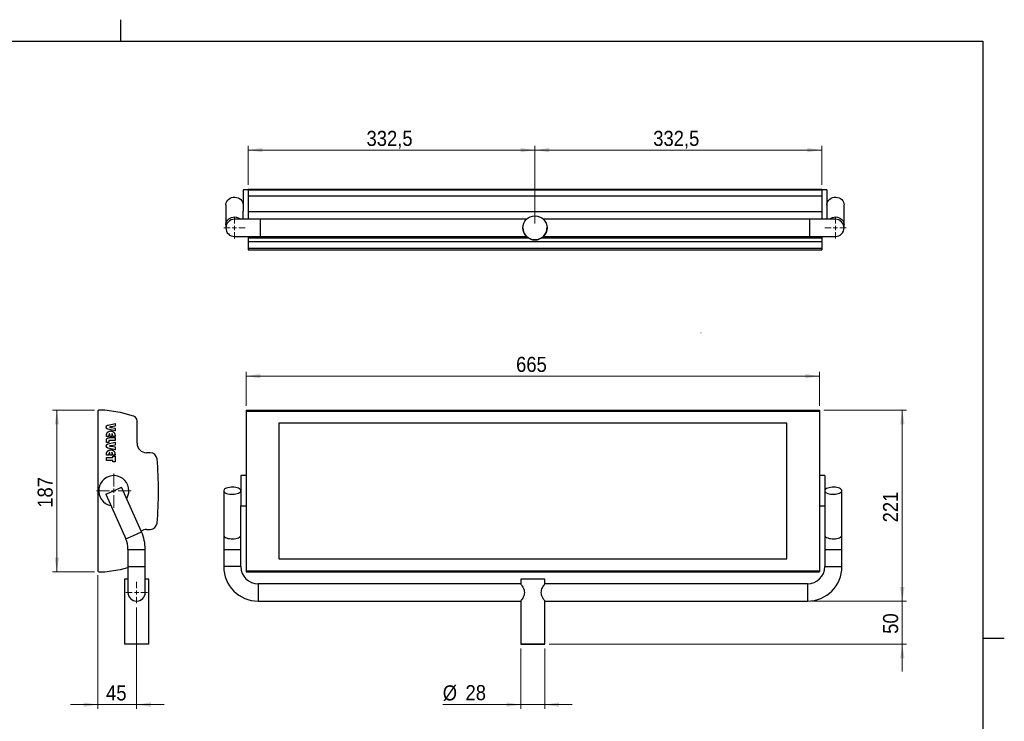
# Model space of a CAD drawing. Header units: millimetres. Extents: x 5 to 415, y 5 to 292.
# Tile 4 of 4: x 187 to 415, y 129 to 292. Entities that reach past the tile are written whole.
import ezdxf

# ---------------------------------------------------------------- set-up
doc = ezdxf.new("R2010")
doc.units = ezdxf.units.MM
doc.linetypes.add('SLD-Centrada-trazos-largos', pattern=[19.05, 15.24, -1.27, 1.27, -1.27])
doc.linetypes.add('SLD-Continua', pattern=[0])
doc.styles.add('SLDTEXTSTYLE0', font='GOTHIC.TTF', dxfattribs={"width": 0.913})
doc.dimstyles.new('SLDDIMSTYLE0', dxfattribs={"dimtxt": 3.5, "dimasz": 3.302, "dimexe": 0, "dimexo": 0.0625, "dimgap": 0.875, "dimtad": 1, "dimlfac": 5, "dimrnd": 1e-09, "dimzin": 12, "dimdsep": 46, "dimtxsty": 'SLDTEXTSTYLE0', "dimsah": 1, "dimcen": 0.09, "dimadec": 0, "dimazin": 3, "dimtfac": 1, "dimtmove": 0, "dimatfit": 0, "dimfxl": 1, "dimfrac": 2, "dimtolj": 1, "dimtzin": 12, "dimarcsym": 0})
doc.dimstyles.new('SLDDIMSTYLE1', dxfattribs={"dimtxt": 3.5, "dimasz": 3.302, "dimexe": 0, "dimexo": 0.0625, "dimgap": 0.875, "dimtad": 1, "dimdec": 0, "dimlfac": 5, "dimrnd": 1e-09, "dimzin": 12, "dimdsep": 46, "dimtxsty": 'SLDTEXTSTYLE0', "dimsah": 1, "dimcen": 0.09, "dimadec": 0, "dimazin": 3, "dimtfac": 1, "dimtdec": 0, "dimtofl": 0, "dimtmove": 0, "dimatfit": 3, "dimfxl": 1, "dimfrac": 2, "dimtolj": 1, "dimtzin": 12, "dimarcsym": 0})
doc.dimstyles.new('SLDDIMSTYLE2', dxfattribs={"dimtxt": 3.5, "dimasz": 3.302, "dimexe": 0, "dimexo": 0.0625, "dimgap": 0.875, "dimtad": 1, "dimlfac": 5, "dimrnd": 1e-09, "dimzin": 12, "dimdsep": 46, "dimtxsty": 'SLDTEXTSTYLE0', "dimsah": 1, "dimcen": 0.09, "dimadec": 0, "dimazin": 3, "dimtfac": 1, "dimtofl": 0, "dimtmove": 0, "dimatfit": 3, "dimfxl": 1, "dimfrac": 2, "dimtolj": 1, "dimtzin": 12, "dimarcsym": 0})

# ---------------------------------------------------------------- blocks, each defined once
blk = doc.blocks.new('_D')
at = {"color": 7, "linetype": 'SLD-Continua', "lineweight": 0}
for p, q in [((204.75, 163.17), (204.75, 132.17)), ((213.75, 155.67), (213.75, 132.17)), ((204.75, 133.17), (198.4, 133.17)), ((204.75, 133.17), (213.75, 133.17)), ((213.75, 133.17), (220.1, 133.17))]:
    blk.add_line(p, q, dxfattribs=at)
at = {"color": 7, "linetype": 'SLD-Continua', "lineweight": 18}
for points in [[(204.75, 133.17), (201.45, 133.68), (201.45, 132.66)], [(213.75, 133.17), (217.05, 132.66), (217.05, 133.68)]]:
    blk.add_solid(points, dxfattribs=at)
at = {"color": 7, "linetype": 'SLD-Continua', "lineweight": 18, "insert": (206.66, 137.64), "char_height": 3.5, "attachment_point": 1, "style": 'SLDTEXTSTYLE0'}
blk.add_mtext('45', dxfattribs=at)
blk = doc.blocks.new('_D_1')
at = {"color": 7, "linetype": 'SLD-Continua', "lineweight": 0}
for p, q in [((203.95, 201.43), (194.25, 201.43)), ((195.25, 201.43), (195.25, 163.97)), ((203.95, 163.97), (194.25, 163.97))]:
    blk.add_line(p, q, dxfattribs=at)
at = {"color": 7, "linetype": 'SLD-Continua', "lineweight": 18}
for points in [[(195.25, 201.43), (194.74, 198.13), (195.76, 198.13)], [(195.25, 163.97), (195.76, 167.27), (194.74, 167.27)]]:
    blk.add_solid(points, dxfattribs=at)
at = {"color": 7, "linetype": 'SLD-Continua', "lineweight": 18, "insert": (190.78, 178.82), "char_height": 3.5, "attachment_point": 1, "rotation": 90, "style": 'SLDTEXTSTYLE0'}
blk.add_mtext('187', dxfattribs=at)
blk = doc.blocks.new('SW_CENTERMARKSYMBOL_0')
at = {"color": 0, "linetype": 'SLD-Continua', "lineweight": 18}
for p, q in [((0, 1), (0, 2.5)), ((-1, 0), (-2.5, 0)), ((0, 0), (-0.5, 0)), ((0, 0), (0, 0.5)), ((0, 0), (0, -0.5)), ((0, 0), (0.5, 0)), ((1, 0), (2.5, 0)), ((0, -1), (0, -2.5))]:
    blk.add_line(p, q, dxfattribs=at)
blk = doc.blocks.new('SW_CENTERMARKSYMBOL_1')
at = {"color": 0, "linetype": 'SLD-Continua', "lineweight": 18}
for p, q in [((0, 1), (0, 4)), ((-1, 0), (-4, 0)), ((0, 0), (-0.5, 0)), ((0, 0), (0, 0.5)), ((0, 0), (0, -0.5)), ((0, 0), (0.5, 0)), ((1, 0), (4, 0)), ((0, -1), (0, -4))]:
    blk.add_line(p, q, dxfattribs=at)
blk = doc.blocks.new('_D_2')
at = {"color": 7, "linetype": 'SLD-Continua', "lineweight": 0}
for p, q in [((239.14, 202.43), (239.14, 210.35)), ((372.14, 202.43), (372.14, 210.35)), ((239.14, 209.35), (372.14, 209.35))]:
    blk.add_line(p, q, dxfattribs=at)
at = {"color": 7, "linetype": 'SLD-Continua', "lineweight": 18}
for points in [[(239.14, 209.35), (242.44, 208.84), (242.44, 209.85)], [(372.14, 209.35), (368.84, 209.85), (368.84, 208.84)]]:
    blk.add_solid(points, dxfattribs=at)
at = {"color": 7, "linetype": 'SLD-Continua', "lineweight": 18, "insert": (301.76, 213.82), "char_height": 3.5, "attachment_point": 1, "style": 'SLDTEXTSTYLE0'}
blk.add_mtext('665', dxfattribs=at)
blk = doc.blocks.new('_D_3')
at = {"color": 7, "linetype": 'SLD-Continua', "lineweight": 0}
for p, q in [((373.14, 201.43), (392.34, 201.43)), ((391.34, 157.17), (391.34, 201.43)), ((370.34, 157.17), (392.34, 157.17))]:
    blk.add_line(p, q, dxfattribs=at)
at = {"color": 7, "linetype": 'SLD-Continua', "lineweight": 18}
for points in [[(391.34, 201.43), (390.83, 198.13), (391.85, 198.13)], [(391.34, 157.17), (391.85, 160.47), (390.83, 160.47)]]:
    blk.add_solid(points, dxfattribs=at)
at = {"color": 7, "linetype": 'SLD-Continua', "lineweight": 18, "insert": (386.87, 175.42), "char_height": 3.5, "attachment_point": 1, "rotation": 90, "style": 'SLDTEXTSTYLE0'}
blk.add_mtext('221', dxfattribs=at)
blk = doc.blocks.new('_D_4')
at = {"color": 7, "linetype": 'SLD-Continua', "lineweight": 0}
for p, q in [((302.84, 146.17), (302.84, 132.17)), ((308.44, 146.17), (308.44, 132.17)), ((302.84, 133.17), (284.75, 133.17)), ((308.44, 133.17), (302.84, 133.17)), ((308.44, 133.17), (314.79, 133.17))]:
    blk.add_line(p, q, dxfattribs=at)
at = {"color": 7, "linetype": 'SLD-Continua', "lineweight": 18}
for points in [[(302.84, 133.17), (299.54, 133.68), (299.54, 132.66)], [(308.44, 133.17), (311.74, 132.66), (311.74, 133.68)]]:
    blk.add_solid(points, dxfattribs=at)
at = {"color": 7, "linetype": 'SLD-Continua', "lineweight": 18, "char_height": 3.5, "attachment_point": 1, "style": 'SLDTEXTSTYLE0'}
for s, insert in [('%%c', (284.75, 137.64)), ('28', (290.03, 137.7))]:
    blk.add_mtext(s, dxfattribs=dict(at, insert=insert))
blk = doc.blocks.new('_D_5')
at = {"color": 7, "linetype": 'SLD-Continua', "lineweight": 0}
for p, q in [((391.34, 157.17), (391.34, 163.52)), ((370.34, 157.17), (392.34, 157.17)), ((391.34, 157.17), (391.34, 147.17)), ((309.44, 147.17), (392.34, 147.17)), ((391.34, 147.17), (391.34, 140.82))]:
    blk.add_line(p, q, dxfattribs=at)
at = {"color": 7, "linetype": 'SLD-Continua', "lineweight": 18}
for points in [[(391.34, 157.17), (391.85, 160.47), (390.83, 160.47)], [(391.34, 147.17), (390.83, 143.87), (391.85, 143.87)]]:
    blk.add_solid(points, dxfattribs=at)
at = {"color": 7, "linetype": 'SLD-Continua', "lineweight": 18, "insert": (386.87, 149.59), "char_height": 3.5, "attachment_point": 1, "rotation": 90, "style": 'SLDTEXTSTYLE0'}
blk.add_mtext('50', dxfattribs=at)
blk = doc.blocks.new('_D_6')
at = {"color": 7, "linetype": 'SLD-Continua', "lineweight": 0}
for p, q in [((306.14, 244.73), (306.14, 262.76)), ((372.64, 253.73), (372.64, 262.76)), ((306.14, 261.76), (372.64, 261.76))]:
    blk.add_line(p, q, dxfattribs=at)
at = {"color": 7, "linetype": 'SLD-Continua', "lineweight": 18}
for points in [[(306.14, 261.76), (309.44, 261.26), (309.44, 262.27)], [(372.64, 261.76), (369.34, 262.27), (369.34, 261.26)]]:
    blk.add_solid(points, dxfattribs=at)
at = {"color": 7, "linetype": 'SLD-Continua', "lineweight": 18, "insert": (333.57, 266.23), "char_height": 3.5, "attachment_point": 1, "style": 'SLDTEXTSTYLE0'}
blk.add_mtext('332,5', dxfattribs=at)
blk = doc.blocks.new('_D_7')
at = {"color": 7, "linetype": 'SLD-Continua', "lineweight": 0}
for p, q in [((239.64, 253.73), (239.64, 262.76)), ((306.14, 244.73), (306.14, 262.76)), ((306.14, 261.76), (239.64, 261.76))]:
    blk.add_line(p, q, dxfattribs=at)
at = {"color": 7, "linetype": 'SLD-Continua', "lineweight": 18}
for points in [[(239.64, 261.76), (242.94, 261.26), (242.94, 262.27)], [(306.14, 261.76), (302.84, 262.27), (302.84, 261.26)]]:
    blk.add_solid(points, dxfattribs=at)
at = {"color": 7, "linetype": 'SLD-Continua', "lineweight": 18, "insert": (267.07, 266.23), "char_height": 3.5, "attachment_point": 1, "style": 'SLDTEXTSTYLE0'}
blk.add_mtext('332,5', dxfattribs=at)
blk = doc.blocks.new('SW_CENTERMARKSYMBOL_2')
at = {"color": 0, "linetype": 'SLD-Continua', "lineweight": 18}
for p, q in [((0, 1), (0, 2.5)), ((-1, 0), (-2.5, 0)), ((0, 0), (-0.5, 0)), ((0, 0), (0, 0.5)), ((0, 0), (0, -0.5)), ((0, 0), (0.5, 0)), ((1, 0), (2.5, 0)), ((0, -1), (0, -2.5))]:
    blk.add_line(p, q, dxfattribs=at)
blk = doc.blocks.new('SW_CENTERMARKSYMBOL_3')
at = {"color": 0, "linetype": 'SLD-Continua', "lineweight": 18}
for p, q in [((0, 1), (0, 2.5)), ((-1, 0), (-2.5, 0)), ((0, 0), (-0.5, 0)), ((0, 0), (0, 0.5)), ((0, 0), (0, -0.5)), ((0, 0), (0.5, 0)), ((1, 0), (2.5, 0)), ((0, -1), (0, -2.5))]:
    blk.add_line(p, q, dxfattribs=at)

msp = doc.modelspace()

# ---------------------------------------------------------------- linework, layer by layer
at = {"color": 7, "linetype": 'SLD-Continua', "lineweight": 25}
for p, q in [((210, 292.001), (210, 286.999)), ((10, 287), (410, 287)), ((410, 287), (410, 10)), ((239.6408, 252.5304), (238.4408, 252.5304)), ((238.4408, 252.5304), (238.4408, 247.6064)), ((239.6408, 252.7304), (372.6408, 252.7304)), ((239.6408, 252.7304), (239.6408, 252.5304)), ((239.6408, 252.5304), (372.6408, 252.5304)), ((239.6408, 252.5304), (239.6408, 251.1336)), ((372.6408, 252.7304), (372.6408, 252.5304)), ((373.8408, 252.5304), (372.6408, 252.5304)), ((372.6408, 252.5304), (372.6408, 251.1336)), ((373.8408, 252.5304), (373.8408, 247.6064)), ((234.4408, 249.0304), (234.4408, 244.4226)), ((239.6408, 251.1336), (372.6408, 251.1336)), ((239.6408, 251.1336), (239.6408, 247.5378)), ((372.6408, 251.1336), (372.6408, 247.5378)), ((377.8408, 244.4226), (377.8408, 249.0304)), ((238.4408, 245.7304), (238.4408, 247.6064)), ((239.6408, 247.5378), (372.6408, 247.5378)), ((239.6408, 247.5378), (239.6408, 247.4843)), ((239.6408, 247.4843), (372.6408, 247.4843)), ((239.6408, 247.4843), (239.6408, 245.7304)), ((372.6408, 247.5378), (372.6408, 247.4843)), ((372.6408, 247.4843), (372.6408, 245.7304)), ((373.8408, 247.6064), (373.8408, 245.7304)), ((234.4408, 244.4226), (234.4408, 243.7304)), ((242.4408, 245.7304), (236.4408, 245.7304)), ((304.1812, 245.7304), (242.4408, 245.7304)), ((242.4408, 245.7304), (242.4408, 241.7304)), ((369.8408, 245.7304), (308.1004, 245.7304)), ((375.8408, 245.7304), (369.8408, 245.7304)), ((369.8408, 245.7304), (369.8408, 241.7304)), ((377.8408, 243.7304), (377.8408, 244.4226)), ((303.3408, 243.7304), (303.3408, 243.7304)), ((308.9408, 243.7304), (308.9408, 243.7304)), ((236.4408, 241.7304), (242.4408, 241.7304)), ((239.6408, 241.7304), (239.6408, 241.4336)), ((239.6408, 241.4336), (239.6408, 240.5887)), ((239.6408, 241.4336), (304.5394, 241.4336)), ((239.6408, 240.5887), (372.6408, 240.5887)), ((239.6408, 240.5887), (239.6408, 238.9957)), ((242.4408, 241.7304), (304.1616, 241.7304)), ((307.7421, 241.4336), (372.6408, 241.4336)), ((308.12, 241.7304), (369.8408, 241.7304)), ((369.8408, 241.7304), (375.8408, 241.7304)), ((372.6408, 241.7304), (372.6408, 241.4336)), ((372.6408, 241.4336), (372.6408, 240.5887)), ((372.6408, 240.5887), (372.6408, 238.9957)), ((239.6408, 238.9957), (372.6408, 238.9957)), ((239.6408, 238.9957), (239.6408, 238.6486)), ((239.6408, 238.6486), (372.6408, 238.6486)), ((372.6408, 238.9957), (372.6408, 238.6486)), ((204.7474, 201.2288), (204.7474, 164.1712)), ((206.3443, 201.4288), (204.9474, 201.4288)), ((209.94, 200.9171), (206.3443, 201.4288)), ((239.1408, 201.4288), (372.1408, 201.4288)), ((239.1408, 201.4288), (239.1408, 201.2288)), ((239.1408, 201.2288), (372.1408, 201.2288)), ((239.1408, 201.2288), (239.1408, 164.1712)), ((372.1408, 201.4288), (372.1408, 201.2288)), ((372.1408, 201.2288), (372.1408, 164.1712)), ((213.0357, 200.0666), (209.9935, 200.9024)), ((213.1342, 200.0345), (213.0357, 200.0666)), ((213.8443, 193.7951), (213.8443, 199.0059)), ((207.1771, 198.0106), (208.7474, 198.3658)), ((208.7474, 196.6553), (207.1771, 197.018)), ((207.4916, 197.5221), (207.4456, 197.5163)), ((208.7474, 197.7273), (207.9456, 197.5875)), ((207.9472, 197.4382), (208.7474, 197.3013)), ((208.7474, 198.3658), (208.7474, 197.7273)), ((208.7474, 197.3013), (208.7474, 196.6553)), ((364.5408, 198.4288), (246.7408, 198.4288)), ((246.7408, 198.4288), (246.7408, 166.9712)), ((364.5408, 166.9712), (364.5408, 198.4288)), ((206.7474, 195.3658), (206.7474, 195.4181)), ((207.3, 195.3658), (206.7474, 195.3658)), ((206.7474, 193.9448), (206.7474, 194.3362)), ((207.3, 195.4867), (207.3, 195.3658)), ((207.3, 194.2458), (207.3, 193.9448)), ((207.4526, 195.0764), (208.7474, 195.0764)), ((208.7474, 194.4448), (207.4962, 194.4448)), ((207.5106, 195.3658), (207.5106, 195.9974)), ((207.9842, 195.3658), (207.5106, 195.3658)), ((207.9842, 195.9945), (207.9842, 195.3658)), ((208.1948, 195.3658), (208.1948, 195.4867)), ((208.7474, 195.3658), (208.1948, 195.3658)), ((208.7474, 195.4181), (208.7474, 195.3658)), ((208.7474, 195.0764), (208.7474, 194.4448)), ((207.3, 193.9448), (206.7474, 193.9448)), ((207.1771, 193.6421), (208.7474, 193.9974)), ((208.7474, 192.2869), (207.1771, 192.6495)), ((207.4916, 193.1537), (207.4456, 193.1479)), ((208.7474, 193.3588), (207.9456, 193.219)), ((207.9472, 193.0698), (208.7474, 192.9329)), ((208.7474, 193.9974), (208.7474, 193.3588)), ((208.7474, 192.9329), (208.7474, 192.2869)), ((206.7474, 190.9974), (206.7474, 191.0496)), ((207.3, 190.9974), (206.7474, 190.9974)), ((206.7474, 190.4448), (208.1948, 190.4448)), ((206.7474, 189.8132), (206.7474, 190.4448)), ((208.1948, 189.8132), (206.7474, 189.8132)), ((207.3, 191.1183), (207.3, 190.9974)), ((207.5106, 190.9974), (207.5106, 191.629)), ((207.9842, 190.9974), (207.5106, 190.9974)), ((207.9842, 191.6261), (207.9842, 190.9974)), ((208.1948, 190.9974), (208.1948, 191.1183)), ((208.7474, 190.9974), (208.1948, 190.9974)), ((208.1948, 190.8132), (208.7474, 190.8132)), ((208.1948, 190.4448), (208.1948, 190.8132)), ((208.1948, 189.4448), (208.1948, 189.8132)), ((208.7474, 191.0496), (208.7474, 190.9974)), ((208.7474, 190.8132), (208.7474, 189.4448)), ((216.8891, 191.5951), (216.0443, 191.5951)), ((208.7474, 189.4448), (208.1948, 189.4448)), ((239.1408, 186.2712), (237.9408, 186.2712)), ((237.9408, 186.2712), (237.9408, 179.2712)), ((373.3408, 186.2712), (372.1408, 186.2712)), ((373.3408, 186.2712), (373.3408, 179.2712)), ((206.6204, 181.9575), (208.4474, 182.7712)), ((208.4474, 182.7712), (210.2744, 183.585)), ((214.8822, 173.24), (210.2744, 183.585)), ((233.9408, 182.7712), (233.9408, 172.4263)), ((377.3408, 172.4263), (377.3408, 182.7712)), ((206.6204, 181.9575), (211.2283, 171.6125)), ((237.9408, 179.2712), (239.1408, 179.2712)), ((237.9408, 172.4263), (237.9408, 179.2712)), ((372.1408, 179.2712), (373.3408, 179.2712)), ((373.3408, 179.2712), (373.3408, 172.4263)), ((216.0443, 173.8049), (216.8891, 173.8049)), ((211.2283, 171.6125), (213.0552, 172.4263)), ((213.0552, 172.4263), (214.8822, 173.24)), ((233.9408, 172.4263), (233.9408, 169.1712)), ((237.9408, 169.1712), (237.9408, 172.4263)), ((373.3408, 172.4263), (373.3408, 169.1712)), ((377.3408, 169.1712), (377.3408, 172.4263)), ((211.7474, 169.1712), (211.7474, 165.1712)), ((211.7474, 169.1712), (215.7474, 169.1712)), ((215.7474, 165.1712), (215.7474, 169.1712)), ((233.9408, 169.1712), (233.9408, 165.1712)), ((233.9408, 169.1712), (237.9408, 169.1712)), ((237.9408, 165.1712), (237.9408, 169.1712)), ((373.3408, 169.1712), (373.3408, 165.1712)), ((373.3408, 169.1712), (377.3408, 169.1712)), ((377.3408, 165.1712), (377.3408, 169.1712)), ((246.7408, 166.9712), (364.5408, 166.9712)), ((206.3443, 163.9712), (209.94, 164.4829)), ((209.9935, 164.4976), (211.7474, 164.9795)), ((211.7474, 165.1712), (211.7474, 159.1712)), ((211.7474, 165.1712), (215.7474, 165.1712)), ((215.7474, 159.1712), (215.7474, 165.1712)), ((237.9408, 165.1712), (233.9408, 165.1712)), ((373.3408, 165.1712), (377.3408, 165.1712)), ((204.9474, 163.9712), (206.3443, 163.9712)), ((210.9474, 162.2712), (210.9474, 147.1712)), ((211.7474, 162.2712), (210.9474, 162.2712)), ((216.5474, 162.2712), (215.7474, 162.2712)), ((216.5474, 147.1712), (216.5474, 162.2712)), ((239.1408, 164.1712), (372.1408, 164.1712)), ((239.1408, 164.1712), (239.1408, 163.9712)), ((239.1408, 163.9712), (372.1408, 163.9712)), ((239.1408, 163.9712), (372.1408, 163.9712)), ((239.1408, 163.9712), (239.1408, 163.9712)), ((302.8408, 162.2712), (302.8408, 161.1558)), ((308.4408, 161.1588), (308.4408, 162.2712)), ((372.1408, 164.1712), (372.1408, 163.9712)), ((302.8517, 161.1712), (241.9408, 161.1712)), ((241.9408, 161.1712), (241.9408, 157.1712)), ((369.3408, 161.1712), (308.432, 161.1712)), ((369.3408, 161.1712), (369.3408, 157.1712)), ((241.9408, 157.1712), (302.8496, 157.1712)), ((302.8408, 157.1837), (302.8408, 147.1712)), ((308.4299, 157.1712), (369.3408, 157.1712)), ((308.4408, 147.1712), (308.4408, 157.1867)), ((415.001, 148.5), (409.999, 148.5)), ((216.5474, 147.1712), (210.9474, 147.1712))]:
    msp.add_line(p, q, dxfattribs=at)
at = {"color": 7, "linetype": 'SLD-Centrada-trazos-largos', "lineweight": 18}
msp.add_line((344.6408, 219.4206), (344.6856, 219.4206), dxfattribs=at)
at = {"color": 7, "linetype": 'SLD-Continua', "lineweight": 25, "flags": 128}
for points in [[(234.4408, 249.0304), (234.4498, 249.2041), (234.5218, 249.5452), (234.6631, 249.8676), (234.8687, 250.1598), (235.1311, 250.4112), (235.4408, 250.6126), (235.7866, 250.7569), (236.1562, 250.8388), (236.5359, 250.8553), (236.9123, 250.8059), (237.2716, 250.6923), (237.6009, 250.5186), (237.8883, 250.2912), (238.1233, 250.0182), (238.2975, 249.7095), (238.4046, 249.3762), (238.4408, 249.0304)], [(373.8408, 249.0304), (373.8498, 249.2041), (373.9218, 249.5452), (374.0631, 249.8676), (374.2687, 250.1598), (374.5311, 250.4112), (374.8408, 250.6126), (375.1866, 250.7569), (375.5562, 250.8388), (375.9359, 250.8553), (376.3123, 250.8059), (376.6716, 250.6923), (377.0009, 250.5186), (377.2883, 250.2912), (377.5233, 250.0182), (377.6975, 249.7095), (377.8046, 249.3762), (377.8408, 249.0304)], [(234.4408, 244.4226), (234.4498, 244.5963), (234.5218, 244.9373), (234.6631, 245.2598), (234.8687, 245.552), (235.1311, 245.8033), (235.4408, 246.0048), (235.7866, 246.1491), (236.1562, 246.231), (236.5359, 246.2475), (236.9123, 246.1981), (237.2716, 246.0845), (237.6009, 245.9108), (237.8373, 245.7304)], [(374.4443, 245.7304), (374.5311, 245.8033), (374.8408, 246.0048), (375.1866, 246.1491), (375.5562, 246.231), (375.9359, 246.2475), (376.3123, 246.1981), (376.6716, 246.0845), (377.0009, 245.9108), (377.2883, 245.6833), (377.5233, 245.4103), (377.6975, 245.1016), (377.8046, 244.7684), (377.8408, 244.4226)], [(237.9408, 182.7712), (237.9046, 182.9252), (237.7975, 183.0737), (237.6233, 183.2112), (237.3883, 183.3328), (237.1009, 183.4341), (236.7716, 183.5114), (236.4123, 183.562), (236.0359, 183.5841), (235.6562, 183.5767), (235.2866, 183.5402), (234.9408, 183.476), (234.6311, 183.3862), (234.3687, 183.2743), (234.1631, 183.1441), (234.0218, 183.0005), (233.9498, 182.8486), (233.9498, 182.6939), (234.0218, 182.542), (234.1631, 182.3983), (234.3687, 182.2682), (234.6311, 182.1562), (234.9408, 182.0665), (235.2866, 182.0022), (235.6562, 181.9657), (236.0359, 181.9584), (236.4123, 181.9804), (236.7716, 182.031), (237.1009, 182.1083), (237.3883, 182.2097), (237.6233, 182.3313), (237.7975, 182.4688), (237.9046, 182.6172), (237.9408, 182.7712)], [(377.3408, 182.7712), (377.3046, 182.9252), (377.1975, 183.0737), (377.0233, 183.2112), (376.7883, 183.3328), (376.5009, 183.4341), (376.1716, 183.5114), (375.8123, 183.562), (375.4359, 183.5841), (375.0562, 183.5767), (374.6866, 183.5402), (374.3408, 183.476), (374.0311, 183.3862), (373.7687, 183.2743), (373.5631, 183.1441), (373.4218, 183.0005), (373.3498, 182.8486), (373.3498, 182.6939), (373.4218, 182.542), (373.5631, 182.3983), (373.7687, 182.2682), (374.0311, 182.1562), (374.3408, 182.0665), (374.6866, 182.0022), (375.0562, 181.9657), (375.4359, 181.9584), (375.8123, 181.9804), (376.1716, 182.031), (376.5009, 182.1083), (376.7883, 182.2097), (377.0233, 182.3313), (377.1975, 182.4688), (377.3046, 182.6172), (377.3408, 182.7712)], [(233.9408, 172.4263), (233.9498, 172.3489), (234.0218, 172.197), (234.1631, 172.0534), (234.3687, 171.9232), (234.6311, 171.8113), (234.9408, 171.7215), (235.2866, 171.6573), (235.6562, 171.6208), (236.0359, 171.6134), (236.4123, 171.6355), (236.7716, 171.6861), (237.1009, 171.7634), (237.3883, 171.8647), (237.6233, 171.9863), (237.7975, 172.1238), (237.9046, 172.2723), (237.9408, 172.4263)], [(373.3408, 172.4263), (373.3498, 172.3489), (373.4218, 172.197), (373.5631, 172.0534), (373.7687, 171.9232), (374.0311, 171.8113), (374.3408, 171.7215), (374.6866, 171.6573), (375.0562, 171.6208), (375.4359, 171.6134), (375.8123, 171.6355), (376.1716, 171.6861), (376.5009, 171.7634), (376.7883, 171.8647), (377.0233, 171.9863), (377.1975, 172.1238), (377.3046, 172.2723), (377.3408, 172.4263)], [(308.4408, 162.2712), (308.4385, 162.2712), (308.3842, 162.2712), (308.2588, 162.2712), (308.0657, 162.2712), (307.8097, 162.2712), (307.4975, 162.2712), (307.1373, 162.2712), (306.7383, 162.2712), (306.3109, 162.2712), (305.8661, 162.2712), (305.4155, 162.2712), (304.9707, 162.2712), (304.5433, 162.2712), (304.1443, 162.2712), (303.784, 162.2712), (303.4719, 162.2712), (303.2159, 162.2712), (303.0227, 162.2712), (302.8974, 162.2712), (302.8431, 162.2712), (302.8408, 162.2712)], [(305.6408, 147.1712), (306.0899, 147.1712), (306.5275, 147.1712), (306.942, 147.1712), (307.3229, 147.1712), (307.6602, 147.1712), (307.9451, 147.1712), (308.1704, 147.1712), (308.3302, 147.1712), (308.4204, 147.1712), (308.4385, 147.1712), (308.3842, 147.1712), (308.2588, 147.1712), (308.0657, 147.1712), (307.8097, 147.1712), (307.4975, 147.1712), (307.1373, 147.1712), (306.7383, 147.1712), (306.3109, 147.1712), (305.8661, 147.1712), (305.4155, 147.1712), (304.9707, 147.1712), (304.5433, 147.1712), (304.1443, 147.1712), (303.784, 147.1712), (303.4719, 147.1712), (303.2159, 147.1712), (303.0227, 147.1712), (302.8974, 147.1712), (302.8431, 147.1712), (302.8612, 147.1712), (302.9513, 147.1712), (303.1111, 147.1712), (303.3364, 147.1712), (303.6214, 147.1712), (303.9587, 147.1712), (304.3396, 147.1712), (304.7541, 147.1712), (305.1916, 147.1712), (305.6408, 147.1712)]]:
    msp.add_lwpolyline(points, dxfattribs=at)
at = {"color": 7, "linetype": 'SLD-Continua', "lineweight": 25}
msp.add_circle((306.1408, 243.7304), 2.8, dxfattribs=at)
for centre, radius, start, end in [((236.4408, 243.7304), 2, 90, 270), ((375.8408, 243.7304), 2, 270, 90), ((306.1408, 243.7304), 2.8, 180, 270), ((306.1408, 243.7304), 2.8, 270, 0), ((204.9474, 201.2288), 0.2, 90, 180.000003), ((209.9143, 200.7188), 0.2, 66.662409, 82.612922), ((212.7443, 199.0059), 1.1, 359.999997, 69.241239), ((216.0443, 193.7951), 2.2, 179.999997, 269.999997), ((216.8891, 189.9951), 1.6, 5.339056, 89.999997), ((138.8293, 182.7), 80, 354.660938, 5.339056), ((208.4474, 182.7712), 3.5, 0, 259.159247), ((208.4474, 182.7712), 3.5, 328.859056, 0), ((216.0443, 171.6049), 2.2, 89.999997, 124.385334), ((216.8891, 175.4049), 1.6, 269.999997, 354.660938), ((205.7474, 169.1712), 6, 0, 24.009151), ((205.7474, 169.1712), 10, 0, 24.009151), ((209.9143, 164.6813), 0.2, 277.387049, 293.337586), ((241.9408, 165.1712), 8, 180, 270), ((241.9408, 165.1712), 4, 180, 270), ((369.3408, 165.1712), 4, 270, 0), ((369.3408, 165.1712), 8, 270, 0), ((204.9474, 164.1712), 0.2, 180, 270), ((213.7474, 159.1712), 2, 180, 0)]:
    msp.add_arc(centre, radius, start, end, dxfattribs=at)
for points, knots in [([(303.3496, 243.731), (303.3536, 243.5771), (303.3622, 243.2374), (303.5061, 242.7407), (303.7369, 242.2633), (303.9884, 241.9276), (304.1674, 241.7435), (304.1632, 241.7481), (304.1616, 241.7499)], [0, 0, 0, 0, 0.14044534, 0.30997334, 0.49858531, 0.72195181, 0.89483014, 1, 1, 1, 1]), ([(308.12, 241.7499), (308.115, 241.7449), (308.0995, 241.7294), (308.231, 241.8606), (308.4709, 242.1498), (308.7376, 242.635), (308.9152, 243.1879), (308.9253, 243.5637), (308.9298, 243.7312)], [0, 0, 0, 0, 0.06917366, 0.21636366, 0.43443184, 0.65752536, 0.84737277, 1, 1, 1, 1]), ([(206.7211, 197.5163), (206.7214, 197.5329), (206.722, 197.5654), (206.727, 197.6127), (206.735, 197.6573), (206.7471, 197.6989), (206.7619, 197.7379), (206.7799, 197.7744), (206.8019, 197.8076), (206.8269, 197.8387), (206.8559, 197.8671), (206.8891, 197.8937), (206.9268, 197.9177), (206.9684, 197.9405), (207.0147, 197.9608), (207.0648, 197.9798), (207.1193, 197.9967), (207.1574, 198.0059), (207.1771, 198.0106)], [0, 0, 0, 0, 0.06704895, 0.131084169, 0.191913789, 0.250109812, 0.305856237, 0.360345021, 0.41395421, 0.466715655, 0.521150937, 0.577889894, 0.637953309, 0.701645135, 0.76957349, 0.841782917, 0.918332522, 1, 1, 1, 1]), ([(207.1771, 197.018), (207.1574, 197.0227), (207.1193, 197.0318), (207.0649, 197.0488), (207.0146, 197.0677), (206.9686, 197.0881), (206.9265, 197.1103), (206.8892, 197.1349), (206.8561, 197.1614), (206.8266, 197.1894), (206.8021, 197.2209), (206.7797, 197.2542), (206.7619, 197.2911), (206.747, 197.3306), (206.735, 197.3729), (206.7271, 197.4182), (206.7219, 197.4663), (206.7214, 197.4993), (206.7211, 197.5163)], [0, 0, 0, 0, 0.08122369, 0.15735731, 0.22917434, 0.29673357, 0.35981772, 0.41985617, 0.4762868, 0.53004104, 0.58294475, 0.63626262, 0.69094852, 0.74690674, 0.80584615, 0.86742874, 0.93166385, 1, 1, 1, 1]), ([(206.9164, 196.182), (206.9284, 196.1995), (206.9521, 196.2339), (206.9911, 196.2826), (207.0322, 196.3284), (207.0759, 196.3712), (207.1219, 196.4112), (207.1706, 196.4477), (207.2213, 196.4816), (207.2743, 196.5124), (207.3292, 196.5398), (207.3854, 196.5639), (207.4428, 196.5839), (207.5016, 196.6005), (207.5616, 196.6132), (207.6229, 196.622), (207.6853, 196.6283), (207.7274, 196.6288), (207.7486, 196.629)], [0, 0, 0, 0, 0.064379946, 0.127341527, 0.189692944, 0.25166751, 0.313502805, 0.37518581, 0.436880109, 0.49915466, 0.561679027, 0.623383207, 0.685286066, 0.746854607, 0.809144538, 0.872002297, 0.93529084, 1, 1, 1, 1]), ([(207.4456, 197.5163), (207.5155, 197.5057), (207.6591, 197.4839), (207.8025, 197.461), (207.8761, 197.4493)], [0, 0, 0, 0, 0.48690311, 1, 1, 1, 1]), ([(207.9456, 197.5875), (207.9392, 197.5864), (207.9227, 197.5835), (207.8927, 197.5786), (207.852, 197.5725), (207.8006, 197.5652), (207.7385, 197.556), (207.6657, 197.5458), (207.5823, 197.5343), (207.523, 197.5263), (207.4916, 197.5221)], [0, 0, 0, 0, 0.042742, 0.10906555, 0.19883301, 0.31205265, 0.44885489, 0.60911214, 0.79282668, 1, 1, 1, 1]), ([(207.7486, 196.629), (207.7698, 196.6288), (207.8117, 196.6283), (207.8738, 196.6221), (207.9348, 196.6132), (207.9946, 196.6005), (208.053, 196.5838), (208.1105, 196.5643), (208.1663, 196.5402), (208.221, 196.5132), (208.274, 196.4828), (208.3247, 196.4491), (208.3726, 196.4118), (208.4192, 196.3725), (208.4624, 196.3291), (208.5039, 196.2834), (208.5427, 196.2343), (208.5664, 196.1996), (208.5784, 196.182)], [0, 0, 0, 0, 0.06441616, 0.12782696, 0.19039252, 0.25239381, 0.31408129, 0.37557146, 0.43739484, 0.49947927, 0.561665, 0.62347848, 0.68520138, 0.74688319, 0.80927103, 0.8717429, 0.9351537, 1, 1, 1, 1]), ([(207.8761, 197.4493), (207.8847, 197.4481), (207.9003, 197.446), (207.9207, 197.4426), (207.9357, 197.4401), (207.944, 197.4387), (207.9472, 197.4382)], [0, 0, 0, 0, 0.36344061, 0.65261841, 0.86104736, 1, 1, 1, 1]), ([(206.7474, 195.4181), (206.7478, 195.459), (206.7484, 195.5385), (206.7572, 195.6537), (206.7692, 195.7612), (206.7878, 195.8607), (206.8116, 195.9523), (206.8401, 196.0366), (206.8743, 196.1133), (206.9026, 196.1595), (206.9164, 196.182)], [0, 0, 0, 0, 0.15508681, 0.30065931, 0.4369602, 0.56409813, 0.68308723, 0.79493245, 0.90029623, 1, 1, 1, 1]), ([(206.7474, 194.3362), (206.748, 194.3668), (206.7491, 194.4259), (206.7568, 194.5115), (206.7702, 194.5909), (206.7893, 194.6641), (206.8126, 194.7316), (206.8426, 194.7925), (206.8774, 194.8476), (206.9182, 194.8964), (206.9648, 194.939), (207.0169, 194.9765), (207.0756, 195.0071), (207.1396, 195.0327), (207.2097, 195.0522), (207.2854, 195.0667), (207.3672, 195.0747), (207.4235, 195.0758), (207.4526, 195.0764)], [0, 0, 0, 0, 0.07788582, 0.1504516, 0.2188041, 0.28264592, 0.34304285, 0.40018418, 0.45528542, 0.50856397, 0.56168217, 0.6157362, 0.67148825, 0.72976568, 0.79109566, 0.85648029, 0.9259522, 1, 1, 1, 1]), ([(207.5106, 195.9974), (207.4923, 195.986), (207.4567, 195.9638), (207.4112, 195.9216), (207.3736, 195.8741), (207.3502, 195.8292), (207.3355, 195.7899), (207.3262, 195.7567), (207.3179, 195.7202), (207.3116, 195.6802), (207.3061, 195.6369), (207.3025, 195.59), (207.3006, 195.5395), (207.3002, 195.5047), (207.3, 195.4867)], [0, 0, 0, 0, 0.110147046, 0.215301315, 0.317140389, 0.419823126, 0.473969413, 0.532583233, 0.596815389, 0.666040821, 0.740541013, 0.821063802, 0.907745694, 1, 1, 1, 1]), ([(207.4962, 194.4448), (207.4806, 194.4444), (207.4512, 194.4436), (207.4104, 194.434), (207.3755, 194.4189), (207.347, 194.3966), (207.3256, 194.3674), (207.3102, 194.3324), (207.3013, 194.291), (207.3005, 194.2614), (207.3, 194.2458)], [0, 0, 0, 0, 0.14500596, 0.27393322, 0.38915391, 0.49856911, 0.60743571, 0.72382504, 0.85371568, 1, 1, 1, 1]), ([(208.1948, 195.4867), (208.1946, 195.5044), (208.1942, 195.5387), (208.1923, 195.5885), (208.1887, 195.635), (208.1833, 195.678), (208.1769, 195.7176), (208.1686, 195.7537), (208.1589, 195.7864), (208.1442, 195.8255), (208.1205, 195.8701), (208.0834, 195.9178), (208.0379, 195.9602), (208.0025, 195.9829), (207.9842, 195.9945)], [0, 0, 0, 0, 0.09137983, 0.17715554, 0.25744527, 0.3323831, 0.40131644, 0.46454458, 0.52370233, 0.57750408, 0.68016397, 0.7831605, 0.88841184, 1, 1, 1, 1]), ([(208.5784, 196.182), (208.5921, 196.1595), (208.6202, 196.1133), (208.6538, 196.0365), (208.6824, 195.9523), (208.7061, 195.8606), (208.7252, 195.7613), (208.7377, 195.6538), (208.7464, 195.5385), (208.7471, 195.459), (208.7474, 195.4181)], [0, 0, 0, 0, 0.09947454, 0.20465818, 0.31653871, 0.43556538, 0.56283969, 0.69924577, 0.84486423, 1, 1, 1, 1]), ([(206.7211, 193.1479), (206.7214, 193.1645), (206.722, 193.197), (206.727, 193.2442), (206.735, 193.2889), (206.7471, 193.3305), (206.7619, 193.3695), (206.7799, 193.406), (206.8019, 193.4392), (206.8269, 193.4703), (206.8559, 193.4987), (206.8891, 193.5253), (206.9268, 193.5493), (206.9684, 193.5721), (207.0147, 193.5924), (207.0648, 193.6114), (207.1193, 193.6283), (207.1574, 193.6374), (207.1771, 193.6421)], [0, 0, 0, 0, 0.06704895, 0.131084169, 0.191913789, 0.250109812, 0.305856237, 0.360345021, 0.41395421, 0.466715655, 0.521150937, 0.577889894, 0.637953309, 0.701645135, 0.76957349, 0.841782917, 0.918332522, 1, 1, 1, 1]), ([(207.1771, 192.6495), (207.1574, 192.6543), (207.1193, 192.6634), (207.0649, 192.6804), (207.0146, 192.6993), (206.9686, 192.7197), (206.9265, 192.7419), (206.8892, 192.7665), (206.8561, 192.793), (206.8266, 192.821), (206.8021, 192.8525), (206.7797, 192.8858), (206.7619, 192.9226), (206.747, 192.9621), (206.735, 193.0045), (206.7271, 193.0498), (206.7219, 193.0979), (206.7214, 193.1309), (206.7211, 193.1479)], [0, 0, 0, 0, 0.08122369, 0.15735731, 0.22917434, 0.29673357, 0.35981772, 0.41985617, 0.4762868, 0.53004104, 0.58294475, 0.63626262, 0.69094852, 0.74690674, 0.80584615, 0.86742874, 0.93166385, 1, 1, 1, 1]), ([(206.9164, 191.8136), (206.9284, 191.831), (206.9521, 191.8655), (206.9911, 191.9142), (207.0322, 191.9599), (207.0759, 192.0028), (207.1219, 192.0428), (207.1706, 192.0793), (207.2213, 192.1132), (207.2743, 192.144), (207.3292, 192.1713), (207.3854, 192.1955), (207.4428, 192.2155), (207.5016, 192.2321), (207.5616, 192.2448), (207.6229, 192.2536), (207.6853, 192.2599), (207.7274, 192.2603), (207.7486, 192.2606)], [0, 0, 0, 0, 0.064379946, 0.127341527, 0.189692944, 0.25166751, 0.313502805, 0.37518581, 0.436880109, 0.49915466, 0.561679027, 0.623383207, 0.685286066, 0.746854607, 0.809144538, 0.872002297, 0.93529084, 1, 1, 1, 1]), ([(207.4456, 193.1479), (207.5155, 193.1373), (207.6591, 193.1155), (207.8025, 193.0926), (207.8761, 193.0809)], [0, 0, 0, 0, 0.48690311, 1, 1, 1, 1]), ([(207.9456, 193.219), (207.9392, 193.2179), (207.9227, 193.2151), (207.8927, 193.2102), (207.852, 193.2041), (207.8006, 193.1968), (207.7385, 193.1876), (207.6657, 193.1774), (207.5823, 193.1659), (207.523, 193.1579), (207.4916, 193.1537)], [0, 0, 0, 0, 0.042742, 0.10906555, 0.19883301, 0.31205265, 0.44885489, 0.60911214, 0.79282668, 1, 1, 1, 1]), ([(207.7486, 192.2606), (207.7698, 192.2603), (207.8117, 192.2599), (207.8738, 192.2536), (207.9348, 192.2448), (207.9946, 192.2321), (208.053, 192.2154), (208.1105, 192.1959), (208.1663, 192.1718), (208.221, 192.1447), (208.274, 192.1144), (208.3247, 192.0807), (208.3726, 192.0434), (208.4192, 192.0041), (208.4624, 191.9607), (208.5039, 191.915), (208.5427, 191.8659), (208.5664, 191.8312), (208.5784, 191.8136)], [0, 0, 0, 0, 0.06441616, 0.12782696, 0.19039252, 0.25239381, 0.31408129, 0.37557146, 0.43739484, 0.49947927, 0.561665, 0.62347848, 0.68520138, 0.74688319, 0.80927103, 0.8717429, 0.9351537, 1, 1, 1, 1]), ([(207.8761, 193.0809), (207.8847, 193.0797), (207.9003, 193.0775), (207.9207, 193.0742), (207.9357, 193.0717), (207.944, 193.0703), (207.9472, 193.0698)], [0, 0, 0, 0, 0.36344061, 0.65261841, 0.86104736, 1, 1, 1, 1]), ([(206.7474, 191.0496), (206.7478, 191.0906), (206.7484, 191.1701), (206.7572, 191.2853), (206.7692, 191.3928), (206.7878, 191.4923), (206.8116, 191.5839), (206.8401, 191.6681), (206.8743, 191.7449), (206.9026, 191.7911), (206.9164, 191.8136)], [0, 0, 0, 0, 0.15508681, 0.30065931, 0.4369602, 0.56409813, 0.68308723, 0.79493245, 0.90029623, 1, 1, 1, 1]), ([(207.5106, 191.629), (207.4923, 191.6176), (207.4567, 191.5954), (207.4112, 191.5532), (207.3736, 191.5057), (207.3502, 191.4608), (207.3355, 191.4215), (207.3262, 191.3883), (207.3179, 191.3518), (207.3116, 191.3118), (207.3061, 191.2685), (207.3025, 191.2216), (207.3006, 191.1711), (207.3002, 191.1363), (207.3, 191.1183)], [0, 0, 0, 0, 0.110147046, 0.215301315, 0.317140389, 0.419823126, 0.473969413, 0.532583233, 0.596815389, 0.666040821, 0.740541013, 0.821063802, 0.907745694, 1, 1, 1, 1]), ([(208.1948, 191.1183), (208.1946, 191.136), (208.1942, 191.1703), (208.1923, 191.22), (208.1887, 191.2666), (208.1833, 191.3096), (208.1769, 191.3492), (208.1686, 191.3853), (208.1589, 191.418), (208.1442, 191.4571), (208.1205, 191.5017), (208.0834, 191.5494), (208.0379, 191.5918), (208.0025, 191.6144), (207.9842, 191.6261)], [0, 0, 0, 0, 0.09137983, 0.17715554, 0.25744527, 0.3323831, 0.40131644, 0.46454458, 0.52370233, 0.57750408, 0.68016397, 0.7831605, 0.88841184, 1, 1, 1, 1]), ([(208.5784, 191.8136), (208.5921, 191.7911), (208.6202, 191.7449), (208.6538, 191.668), (208.6824, 191.5839), (208.7061, 191.4922), (208.7252, 191.3928), (208.7377, 191.2854), (208.7464, 191.1701), (208.7471, 191.0906), (208.7474, 191.0496)], [0, 0, 0, 0, 0.09947454, 0.20465818, 0.31653871, 0.43556538, 0.56283969, 0.69924577, 0.84486423, 1, 1, 1, 1]), ([(302.8518, 161.1558), (302.8483, 161.1606), (302.8294, 161.1873), (302.9134, 161.0699), (303.0854, 160.8169), (303.3005, 160.4661), (303.4804, 160.093), (303.6339, 159.6943), (303.6635, 159.3671), (303.6812, 159.1712)], [0, 0, 0, 0, 0.03806457, 0.2082528, 0.38260318, 0.58404954, 0.7005217, 0.82078328, 1, 1, 1, 1]), ([(307.6004, 159.1712), (307.6176, 159.3616), (307.6518, 159.7406), (307.872, 160.2606), (308.0866, 160.6425), (308.2598, 160.9106), (308.3806, 161.0874), (308.452, 161.187), (308.4347, 161.1627), (308.4319, 161.1588)], [0, 0, 0, 0, 0.17426479, 0.34705789, 0.55180213, 0.67031217, 0.79323598, 0.96662766, 1, 1, 1, 1]), ([(303.6812, 159.1712), (303.664, 158.9809), (303.6297, 158.6018), (303.4096, 158.0818), (303.1949, 157.6999), (303.0218, 157.4319), (302.9009, 157.2551), (302.8296, 157.1555), (302.8469, 157.1798), (302.8496, 157.1837)], [0, 0, 0, 0, 0.17426481, 0.34705794, 0.55180223, 0.67031227, 0.79323609, 0.96662777, 1, 1, 1, 1]), ([(308.4298, 157.1867), (308.4333, 157.1818), (308.4522, 157.1551), (308.3682, 157.2726), (308.1962, 157.5256), (307.9811, 157.8764), (307.8012, 158.2494), (307.6476, 158.6481), (307.6181, 158.9754), (307.6004, 159.1712)], [0, 0, 0, 0, 0.0380645, 0.20825275, 0.38260313, 0.58404949, 0.70052165, 0.82078324, 1, 1, 1, 1])]:
    msp.add_open_spline(points, degree=3, knots=knots, dxfattribs=at)

# ---------------------------------------------------------------- block references
at = {"color": 7, "linetype": 'Continuous', "lineweight": 0}
for name, p in [('SW_CENTERMARKSYMBOL_3', (236.4408, 243.7304)), ('SW_CENTERMARKSYMBOL_2', (375.8408, 243.7304)), ('SW_CENTERMARKSYMBOL_1', (208.4474, 182.7712)), ('SW_CENTERMARKSYMBOL_0', (213.7474, 159.1712))]:
    msp.add_blockref(name, p, dxfattribs=at)

# ---------------------------------------------------------------- dimensions: what is measured, and where the dimension line sits
at = {"color": 7, "linetype": 'SLD-Continua', "lineweight": 18}
for base, p1, p2, dimstyle, picture, middle in [((239.6408, 261.7633), (306.1408, 243.7304), (239.6408, 252.7304), 'SLDDIMSTYLE2', '_D_7', (272.8908, 261.7633)), ((372.6408, 261.7633), (306.1408, 243.7304), (372.6408, 252.7304), 'SLDDIMSTYLE2', '_D_6', (339.3908, 261.7633)), ((372.1408, 209.3455), (239.1408, 201.4288), (372.1408, 201.4288), 'SLDDIMSTYLE2', '_D_2', (305.6408, 209.3455)), ((213.7474, 133.1712), (204.7474, 164.1712), (213.7474, 156.6712), 'SLDDIMSTYLE0', '_D', (209.2474, 133.1712))]:
    dim = msp.add_linear_dim(base=base, p1=p1, p2=p2, dimstyle=dimstyle, dxfattribs=at)
    dim.commit()
    dim.dimension.update_dxf_attribs({"geometry": picture, "text_midpoint": middle, "dimtype": 160})
for base, p1, p2, angle, dimstyle, picture, middle in [((195.2523, 163.9712), (204.9474, 201.4288), (204.9474, 163.9712), 89.999998, 'SLDDIMSTYLE1', '_D_1', (195.2523, 182.7)), ((391.3408, 201.4288), (369.3408, 157.1712), (372.1408, 201.4288), 90, 'SLDDIMSTYLE1', '_D_3', (391.3408, 179.3)), ((391.3408, 147.1712), (369.3408, 157.1712), (308.4408, 147.1712), 90, 'SLDDIMSTYLE0', '_D_5', (391.3408, 152.1712))]:
    dim = msp.add_linear_dim(base=base, p1=p1, p2=p2, angle=angle, dimstyle=dimstyle, dxfattribs=at)
    dim.commit()
    dim.dimension.update_dxf_attribs({"geometry": picture, "text_midpoint": middle, "dimtype": 160})
dim = msp.add_linear_dim(base=(302.8408, 133.1712), p1=(308.4408, 147.1712), p2=(302.8408, 147.1712), text='%%c<>', dimstyle='SLDDIMSTYLE0', dxfattribs=at)
dim.commit()
dim.dimension.update_dxf_attribs({"geometry": '_D_4', "text_midpoint": (289.9724, 133.1712), "dimtype": 160})

doc.saveas('drawing.dxf')
